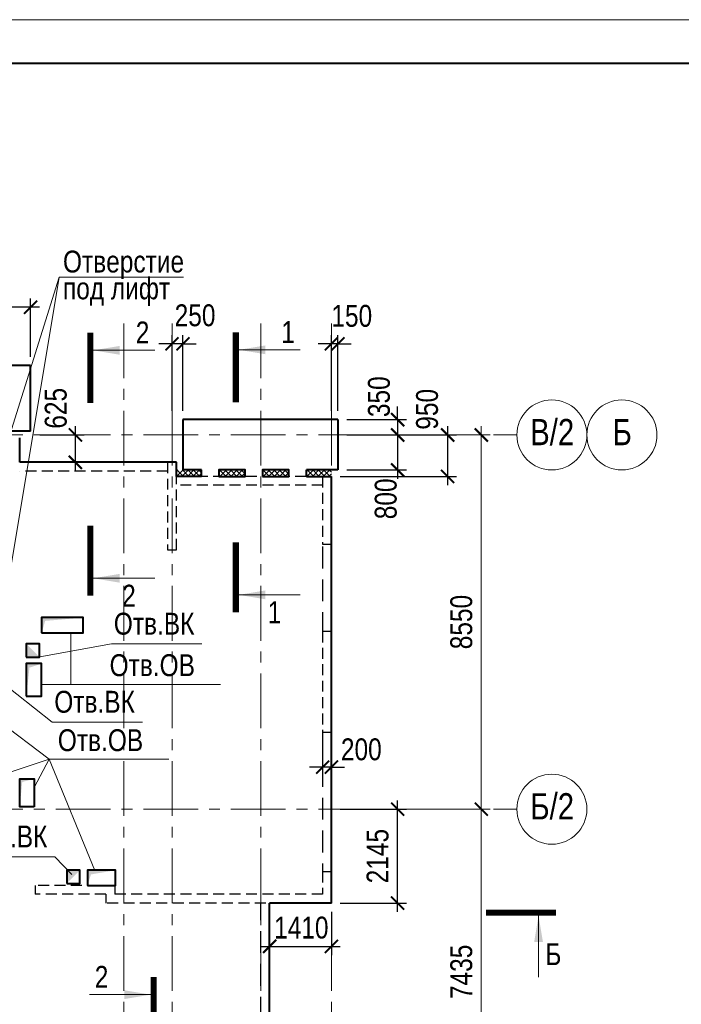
# Model space of a CAD drawing. Header units: inches. Extents: x -8638239 to -8523853, y 3840912 to 4564380.
# Tile 105 of 106: x -8564242 to -8549128, y 4541885 to 4564380. Entities that reach past the tile are written whole.
import ezdxf
from ezdxf.enums import TextEntityAlignment as Align

# ---------------------------------------------------------------- set-up
doc = ezdxf.new("R2010")
doc.units = ezdxf.units.IN
doc.header["$LTSCALE"] = 1000
doc.header["$MEASUREMENT"] = 0
doc.linetypes.add('CENTER', pattern=[2, 1.25, -0.25, 0.25, -0.25])
doc.linetypes.add('HIDDEN', pattern=[0.375, 0.25, -0.125])
for name, color, linetype, lineweight in [('СК-040-С(тены)', 12, 'HIDDEN', 25), ('СК-043-С-ПИЛОНЫ', 5, 'HIDDEN', 25), ('СК-050-П(литы перекрытия)', 3, 'Continuous', 40), ('СК-051-1-П-ОТВЕРСТИЯ ОВ ДУ', 5, 'Continuous', 40), ('СК-051-2-П-ОТВЕРСТИЯ ВК', 1, 'Continuous', 40), ('СК-052-П-БАЛКИ', 1, 'HIDDEN', 30), ('СК-100-О(си)', 7, 'CENTER', 15), ('СК-100-О(си)_имя', 7, 'CENTER', 15), ('СК-110-О-РАЗМЕРЫ', 7, 'Continuous', 15), ('СК-200-Р(амка)', 7, 'Continuous', 40), ('СК-210-Р-РАМКА ЛИНИИ ТОНКИЕ', 7, 'Continuous', 15), ('СК-300-Р(азмеры)', 7, 'Continuous', 20), ('СК-400-Т(екст)', 7, 'Continuous', 20), ('СК-451-1-Т-ОТВ ОВ ДУ', 5, 'Continuous', 20), ('СК-451-2-Т-ОТВ ВК', 1, 'Continuous', 20), ('СК-500-С(ечения)', 5, 'Continuous', 40), ('СК-600-Ш(триховка)', 250, 'Continuous', 13)]:
    doc.layers.add(name, color=color, linetype=linetype, lineweight=lineweight)
doc.styles.add('ARIAL_annotative', font='arial.ttf', dxfattribs={"width": 0.8, "height": 2.5})
doc.styles.add('RUSS', font='arial.ttf', dxfattribs={"width": 0.8})
doc.dimstyles.new('100-200', dxfattribs={"dimscale": 0, "dimtxt": 500, "dimasz": 300, "dimexe": 200, "dimexo": 200, "dimgap": 200, "dimtad": 1, "dimdec": 0, "dimzin": 0, "dimdsep": 46, "dimtxsty": 'RUSS', "dimblk": 'ARCHTICK', "dimcen": 0.096, "dimdle": 200, "dimclrd": 7, "dimclre": 7, "dimclrt": 256, "dimadec": 0, "dimazin": 0, "dimtfac": 1, "dimtdec": 0, "dimtmove": 2, "dimatfit": 3, "dimldrblk": 'OBLIQUE', "dimfxl": 1, "dimtolj": 1, "dimtzin": 0, "dimarcsym": 0})

# ---------------------------------------------------------------- blocks, each defined once
blk = doc.blocks.new('A$Cc2edbf5f')
at = {"layer": 'СК-040-С(тены)'}
for p, q in [((45331, 6011), (45331, 5490)), ((45331, 6011), (45531, 6011)), ((45531, 6011), (45531, 5290)), ((40580, 5690), (38760, 5690)), ((38760, 5690), (38760, 5490)), ((40580, 5690), (40580, 5490)), ((40380, 5490), (38760, 5490)), ((40380, 5490), (40380, 5290)), ((45331, 5490), (40580, 5490)), ((45531, 5290), (40380, 5290))]:
    blk.add_line(p, q, dxfattribs=at)
at = {"layer": 'СК-043-С-ПИЛОНЫ'}
for points in [[(41790, 15360), (41790, 13360), (41990, 13360), (41990, 15360), (41790, 15360)], [(45331, 15036), (45331, 13486), (45531, 13486), (45531, 15036), (45331, 15036)]]:
    blk.add_lwpolyline(points, dxfattribs=at)
blk.add_lwpolyline([(45330, 11496), (45330, 9196), (45530, 9196), (45531, 11496)], close=True, dxfattribs=at)
blk = doc.blocks.new('_ArchTick')
at = {"color": 0, "linetype": 'ByBlock', "const_width": 0.15}
blk.add_lwpolyline([(-0.5, -0.5), (0.5, 0.5)], dxfattribs=at)
blk = doc.blocks.new('*D337')
at = {"layer": 'Defpoints', "color": 0, "transparency": 16777216}
for p in [(2391, 7435), (5035, 7435), (2391, 0)]:
    blk.add_point(p, dxfattribs=at)
at = {"layer": 'СК-300-Р(азмеры)', "color": 7, "lineweight": -2, "transparency": 16777216}
for p, q in [((2591, 7435), (5235, 7435)), ((5035, -200), (5035, 7635)), ((2591, 0), (5235, 0))]:
    blk.add_line(p, q, dxfattribs=at)
at = {"layer": 'СК-300-Р(азмеры)', "color": 7, "lineweight": -2, "transparency": 16777216, "xscale": 300, "yscale": 300, "zscale": 300}
for p, rotation in [((5035, 7435), 90), ((5035, 0), 270)]:
    blk.add_blockref('_ArchTick', p, dxfattribs=dict(at, rotation=rotation))
at = {"layer": 'СК-300-Р(азмеры)', "transparency": 16777216, "insert": (4580, 3718), "char_height": 500, "attachment_point": 5, "rotation": 90, "style": 'RUSS'}
blk.add_mtext('\\A1;7435', dxfattribs=at)
blk = doc.blocks.new('_Oblique')
at = {"color": 0, "linetype": 'ByBlock', "lineweight": -2}
blk.add_line((-0.5, -0.5), (0.5, 0.5), dxfattribs=at)
blk = doc.blocks.new('*D338')
at = {"layer": 'Defpoints', "color": 0, "transparency": 16777216}
for p in [(2391, 15985), (2391, 7435), (5035, 7435)]:
    blk.add_point(p, dxfattribs=at)
at = {"layer": 'СК-300-Р(азмеры)', "color": 7, "lineweight": -2, "transparency": 16777216}
for p, q in [((2591, 15985), (5235, 15985)), ((5035, 16185), (5035, 7235)), ((2591, 7435), (5235, 7435))]:
    blk.add_line(p, q, dxfattribs=at)
at = {"layer": 'СК-300-Р(азмеры)', "color": 7, "lineweight": -2, "transparency": 16777216, "xscale": 300, "yscale": 300, "zscale": 300}
for p, rotation in [((5035, 15985), 90), ((5035, 7435), 270)]:
    blk.add_blockref('_ArchTick', p, dxfattribs=dict(at, rotation=rotation))
at = {"layer": 'СК-300-Р(азмеры)', "transparency": 16777216, "insert": (4580, 11710), "char_height": 500, "attachment_point": 5, "rotation": 90, "style": 'RUSS'}
blk.add_mtext('\\A1;8550', dxfattribs=at)
blk = doc.blocks.new('Сечение')
at = {"layer": 'СК-500-С(ечения)', "linetype": 'Continuous', "lineweight": 15, "ltscale": 100}
blk.add_line((-200, -35), (-200, -735), dxfattribs=at)
at = {"layer": 'СК-500-С(ечения)', "linetype": 'Continuous', "ltscale": 100, "const_width": 70}
blk.add_lwpolyline([(-400, 0), (400, 0)], dxfattribs=at)
at = {"layer": 'СК-500-С(ечения)', "linetype": 'Continuous', "ltscale": 100}
blk.add_solid([(-200, -35), (-250, -335), (-150, -335)], dxfattribs=at)
blk = doc.blocks.new('*U29')
at = {"layer": 'СК-400-Т(екст)', "ltscale": 100, "yscale": 0.01, "zscale": 0.01, "rotation": 89.99999999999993}
for p, xscale in [((0, -4), -0.01), ((0, -25.56), 0.01)]:
    blk.add_blockref('Сечение', p, dxfattribs=dict(at, xscale=xscale))
at = {"layer": 'СК-500-С(ечения)', "color": 0, "ltscale": 100, "style": 'ARIAL_annotative', "width": 0.8}
blk.add_attdef('НОМЕР_СЕЧЕНИЯ_1_1(НОМЕР_ЛИСТА)', text='', height=2.5, rotation=180, dxfattribs=at).set_placement((6.74, -1.23), align=Align.RIGHT)
blk.add_attdef('НОМЕР_СЕЧЕНИЯ_2_1(НОМЕР_ЛИСТА)', text='', height=2.5, rotation=180, dxfattribs=at).set_placement((6.74, -27.59), align=Align.BOTTOM_LEFT)
blk = doc.blocks.new('*U31')
at = {"layer": 'СК-400-Т(екст)', "ltscale": 100, "yscale": 0.01, "zscale": 0.01, "rotation": 89.99999999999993}
for p, xscale in [((0, -4), -0.01), ((0, -26.04), 0.01)]:
    blk.add_blockref('Сечение', p, dxfattribs=dict(at, xscale=xscale))
at = {"layer": 'СК-500-С(ечения)', "color": 0, "ltscale": 100, "style": 'ARIAL_annotative', "width": 0.8}
blk.add_attdef('НОМЕР_СЕЧЕНИЯ_1_1(НОМЕР_ЛИСТА)', text='', height=2.5, rotation=180, dxfattribs=at).set_placement((6.74, -1.23), align=Align.RIGHT)
blk.add_attdef('НОМЕР_СЕЧЕНИЯ_2_1(НОМЕР_ЛИСТА)', text='', height=2.5, rotation=180, dxfattribs=at).set_placement((6.74, -28.08), align=Align.BOTTOM_LEFT)
blk = doc.blocks.new('*U36')
at = {"layer": 'СК-400-Т(екст)', "ltscale": 100, "yscale": 0.01, "zscale": 0.01, "rotation": 89.99999999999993}
for p, xscale in [((0, -4), -0.01), ((0, -27.99), 0.01)]:
    blk.add_blockref('Сечение', p, dxfattribs=dict(at, xscale=xscale))
at = {"layer": 'СК-500-С(ечения)', "color": 0, "ltscale": 100, "style": 'ARIAL_annotative', "width": 0.8}
blk.add_attdef('НОМЕР_СЕЧЕНИЯ_1_1(НОМЕР_ЛИСТА)', text='', height=2.5, rotation=180, dxfattribs=at).set_placement((6.74, -1.23), align=Align.RIGHT)
blk.add_attdef('НОМЕР_СЕЧЕНИЯ_2_1(НОМЕР_ЛИСТА)', text='', height=2.5, rotation=180, dxfattribs=at).set_placement((6.74, -30.02), align=Align.BOTTOM_LEFT)
blk = doc.blocks.new('*U159')
at = {"layer": 'СК-400-Т(екст)', "ltscale": 100, "xscale": -0.01, "yscale": 0.01, "zscale": 0.01, "rotation": 90.00006149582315}
blk.add_blockref('Сечение', (0, -4), dxfattribs=at)
at = {"layer": 'СК-500-С(ечения)', "color": 0, "ltscale": 100, "style": 'ARIAL_annotative', "text_generation_flag": 2, "width": 0.8}
blk.add_attdef('НОМЕР_СЕЧЕНИЯ_1_1(НОМЕР_ЛИСТА)', text='', height=2.5, rotation=90.0001, dxfattribs=at).set_placement((6.74, -1.23), align=Align.RIGHT)
blk.add_attdef('НОМЕР_СЕЧЕНИЯ_2_1(НОМЕР_ЛИСТА)', text='', height=2.5, rotation=90.0001, dxfattribs=at).set_placement((7.48, -268.95), align=Align.BOTTOM_LEFT)
blk = doc.blocks.new('*D160')
at = {"layer": 'Defpoints', "color": 0, "transparency": 16777216}
for p in [(-8557322, 4548103), (-8557122, 4548103), (-8557322, 4547303)]:
    blk.add_point(p, dxfattribs=at)
at = {"layer": 'СК-110-О-РАЗМЕРЫ', "color": 7, "lineweight": -2, "transparency": 16777216}
for p, q in [((-8557322, 4547903), (-8557322, 4547103)), ((-8557122, 4547903), (-8557122, 4547103)), ((-8557322, 4547303), (-8557622, 4547303)), ((-8557122, 4547303), (-8557322, 4547303)), ((-8557122, 4547303), (-8556822, 4547303))]:
    blk.add_line(p, q, dxfattribs=at)
at = {"layer": 'СК-110-О-РАЗМЕРЫ', "color": 7, "lineweight": -2, "transparency": 16777216, "xscale": 300, "yscale": 300, "zscale": 300}
blk.add_blockref('_ArchTick', (-8557322, 4547303), dxfattribs=at)
at = {"layer": 'СК-110-О-РАЗМЕРЫ', "color": 7, "lineweight": -2, "transparency": 16777216, "xscale": 300, "yscale": 300, "zscale": 300, "rotation": 180}
blk.add_blockref('_ArchTick', (-8557122, 4547303), dxfattribs=at)
at = {"layer": 'СК-110-О-РАЗМЕРЫ', "transparency": 16777216, "insert": (-8556438, 4547707), "char_height": 500, "attachment_point": 5, "style": 'RUSS'}
blk.add_mtext('\\A1;200', dxfattribs=at)
blk = doc.blocks.new('*D311')
at = {"layer": 'Defpoints', "color": 0, "transparency": 16777216}
for p in [(-8566152, 4557810), (-8566152, 4556478), (-8563992, 4556478)]:
    blk.add_point(p, dxfattribs=at)
at = {"layer": 'СК-110-О-РАЗМЕРЫ', "color": 7, "lineweight": -2, "transparency": 16777216}
for p, q in [((-8566152, 4556678), (-8566152, 4558010)), ((-8563992, 4556678), (-8563992, 4558010)), ((-8563792, 4557810), (-8566352, 4557810))]:
    blk.add_line(p, q, dxfattribs=at)
at = {"layer": 'СК-110-О-РАЗМЕРЫ', "color": 7, "lineweight": -2, "transparency": 16777216, "xscale": 300, "yscale": 300, "zscale": 300, "rotation": 180}
blk.add_blockref('_ArchTick', (-8566152, 4557810), dxfattribs=at)
at = {"layer": 'СК-110-О-РАЗМЕРЫ', "color": 7, "lineweight": -2, "transparency": 16777216, "xscale": 300, "yscale": 300, "zscale": 300}
blk.add_blockref('_ArchTick', (-8563992, 4557810), dxfattribs=at)
at = {"layer": 'СК-110-О-РАЗМЕРЫ', "transparency": 16777216, "insert": (-8565072, 4558265), "char_height": 500, "attachment_point": 5, "style": 'RUSS'}
blk.add_mtext('\\A1;2160', dxfattribs=at)
blk = doc.blocks.new('*D312')
at = {"layer": 'Defpoints', "color": 0, "transparency": 16777216}
for p in [(-8563981, 4554893), (-8562971, 4554893), (-8563981, 4554268)]:
    blk.add_point(p, dxfattribs=at)
at = {"layer": 'СК-110-О-РАЗМЕРЫ', "color": 7, "lineweight": -2, "transparency": 16777216}
for p, q in [((-8562971, 4554068), (-8562971, 4555093)), ((-8563781, 4554893), (-8562771, 4554893)), ((-8563781, 4554268), (-8562771, 4554268))]:
    blk.add_line(p, q, dxfattribs=at)
at = {"layer": 'СК-110-О-РАЗМЕРЫ', "color": 7, "lineweight": -2, "transparency": 16777216, "xscale": 300, "yscale": 300, "zscale": 300}
for p, rotation in [((-8562971, 4554893), 90), ((-8562971, 4554268), 270)]:
    blk.add_blockref('_ArchTick', p, dxfattribs=dict(at, rotation=rotation))
at = {"layer": 'СК-110-О-РАЗМЕРЫ', "transparency": 16777216, "insert": (-8563416, 4555502), "char_height": 500, "attachment_point": 5, "rotation": 90, "style": 'RUSS'}
blk.add_mtext('\\A1;625', dxfattribs=at)
blk = doc.blocks.new('*D317')
at = {"layer": 'Defpoints', "color": 0, "transparency": 16777216}
for p in [(-8560762, 4556974), (-8560762, 4555243), (-8560512, 4555243)]:
    blk.add_point(p, dxfattribs=at)
at = {"layer": 'СК-110-О-РАЗМЕРЫ', "color": 7, "lineweight": -2, "transparency": 16777216}
for p, q in [((-8560762, 4555443), (-8560762, 4557174)), ((-8560512, 4555443), (-8560512, 4557174)), ((-8560762, 4556974), (-8561062, 4556974)), ((-8560512, 4556974), (-8560762, 4556974)), ((-8560512, 4556974), (-8560212, 4556974))]:
    blk.add_line(p, q, dxfattribs=at)
at = {"layer": 'СК-110-О-РАЗМЕРЫ', "color": 7, "lineweight": -2, "transparency": 16777216, "xscale": 300, "yscale": 300, "zscale": 300}
blk.add_blockref('_ArchTick', (-8560762, 4556974), dxfattribs=at)
at = {"layer": 'СК-110-О-РАЗМЕРЫ', "color": 7, "lineweight": -2, "transparency": 16777216, "xscale": 300, "yscale": 300, "zscale": 300, "rotation": 180}
blk.add_blockref('_ArchTick', (-8560512, 4556974), dxfattribs=at)
at = {"layer": 'СК-110-О-РАЗМЕРЫ', "transparency": 16777216, "insert": (-8560236, 4557623), "char_height": 500, "attachment_point": 5, "style": 'RUSS'}
blk.add_mtext('\\A1;250', dxfattribs=at)
blk = doc.blocks.new('*D318')
at = {"layer": 'Defpoints', "color": 0, "transparency": 16777216}
for p in [(-8557122, 4556974), (-8557122, 4555244), (-8556972, 4555244)]:
    blk.add_point(p, dxfattribs=at)
at = {"layer": 'СК-110-О-РАЗМЕРЫ', "color": 7, "lineweight": -2, "transparency": 16777216}
for p, q in [((-8557122, 4555444), (-8557122, 4557174)), ((-8556972, 4555444), (-8556972, 4557174)), ((-8557122, 4556974), (-8557422, 4556974)), ((-8556972, 4556974), (-8557122, 4556974)), ((-8556972, 4556974), (-8556672, 4556974))]:
    blk.add_line(p, q, dxfattribs=at)
at = {"layer": 'СК-110-О-РАЗМЕРЫ', "color": 7, "lineweight": -2, "transparency": 16777216, "xscale": 300, "yscale": 300, "zscale": 300}
blk.add_blockref('_ArchTick', (-8557122, 4556974), dxfattribs=at)
at = {"layer": 'СК-110-О-РАЗМЕРЫ', "color": 7, "lineweight": -2, "transparency": 16777216, "xscale": 300, "yscale": 300, "zscale": 300, "rotation": 180}
blk.add_blockref('_ArchTick', (-8556972, 4556974), dxfattribs=at)
at = {"layer": 'СК-110-О-РАЗМЕРЫ', "transparency": 16777216, "insert": (-8556656, 4557610), "char_height": 500, "attachment_point": 5, "style": 'RUSS'}
blk.add_mtext('\\A1;150', dxfattribs=at)
blk = doc.blocks.new('*D319')
at = {"layer": 'Defpoints', "color": 0, "transparency": 16777216}
for p in [(-8556972, 4555243), (-8556972, 4554893), (-8555608, 4554893)]:
    blk.add_point(p, dxfattribs=at)
at = {"layer": 'СК-110-О-РАЗМЕРЫ', "color": 7, "lineweight": -2, "transparency": 16777216}
for p, q in [((-8555608, 4555243), (-8555608, 4555543)), ((-8556772, 4555243), (-8555408, 4555243)), ((-8555608, 4555243), (-8555608, 4554893)), ((-8556772, 4554893), (-8555408, 4554893)), ((-8555608, 4554893), (-8555608, 4554593))]:
    blk.add_line(p, q, dxfattribs=at)
at = {"layer": 'СК-110-О-РАЗМЕРЫ', "color": 7, "lineweight": -2, "transparency": 16777216, "xscale": 300, "yscale": 300, "zscale": 300}
for p, rotation in [((-8555608, 4555243), 270), ((-8555608, 4554893), 90)]:
    blk.add_blockref('_ArchTick', p, dxfattribs=dict(at, rotation=rotation))
at = {"layer": 'СК-110-О-РАЗМЕРЫ', "transparency": 16777216, "insert": (-8556033, 4555766), "char_height": 500, "attachment_point": 5, "rotation": 90, "style": 'RUSS'}
blk.add_mtext('\\A1;350', dxfattribs=at)
blk = doc.blocks.new('*D339')
at = {"layer": 'Defpoints', "color": 0, "transparency": 16777216}
for p in [(-8556972, 4554893), (-8556972, 4554093), (-8555608, 4554093)]:
    blk.add_point(p, dxfattribs=at)
at = {"layer": 'СК-110-О-РАЗМЕРЫ', "color": 7, "lineweight": -2, "transparency": 16777216}
for p, q in [((-8555608, 4555093), (-8555608, 4553893)), ((-8556772, 4554893), (-8555408, 4554893)), ((-8556772, 4554093), (-8555408, 4554093))]:
    blk.add_line(p, q, dxfattribs=at)
at = {"layer": 'СК-110-О-РАЗМЕРЫ', "color": 7, "lineweight": -2, "transparency": 16777216, "xscale": 300, "yscale": 300, "zscale": 300}
for p, rotation in [((-8555608, 4554893), 90), ((-8555608, 4554093), 270)]:
    blk.add_blockref('_ArchTick', p, dxfattribs=dict(at, rotation=rotation))
at = {"layer": 'СК-110-О-РАЗМЕРЫ', "transparency": 16777216, "insert": (-8555878, 4553433), "char_height": 500, "attachment_point": 5, "rotation": 90, "style": 'RUSS'}
blk.add_mtext('\\A1;800', dxfattribs=at)
blk = doc.blocks.new('*D340')
at = {"layer": 'Defpoints', "color": 0, "transparency": 16777216}
for p in [(-8556972, 4554893), (-8557122, 4553943), (-8554467, 4553943)]:
    blk.add_point(p, dxfattribs=at)
at = {"layer": 'СК-110-О-РАЗМЕРЫ', "color": 7, "lineweight": -2, "transparency": 16777216}
for p, q in [((-8554467, 4555093), (-8554467, 4553743)), ((-8556772, 4554893), (-8554267, 4554893)), ((-8556922, 4553943), (-8554267, 4553943))]:
    blk.add_line(p, q, dxfattribs=at)
at = {"layer": 'СК-110-О-РАЗМЕРЫ', "color": 7, "lineweight": -2, "transparency": 16777216, "xscale": 300, "yscale": 300, "zscale": 300}
for p, rotation in [((-8554467, 4554893), 90), ((-8554467, 4553943), 270)]:
    blk.add_blockref('_ArchTick', p, dxfattribs=dict(at, rotation=rotation))
at = {"layer": 'СК-110-О-РАЗМЕРЫ', "transparency": 16777216, "insert": (-8554934, 4555479), "char_height": 500, "attachment_point": 5, "rotation": 90, "style": 'RUSS'}
blk.add_mtext('\\A1;950', dxfattribs=at)
blk = doc.blocks.new('*D341')
at = {"layer": 'Defpoints', "color": 0, "transparency": 16777216}
for p in [(-8557122, 4546343), (-8555608, 4546343), (-8557122, 4544198)]:
    blk.add_point(p, dxfattribs=at)
at = {"layer": 'СК-110-О-РАЗМЕРЫ', "color": 7, "lineweight": -2, "transparency": 16777216}
for p, q in [((-8555608, 4543998), (-8555608, 4546543)), ((-8556922, 4546343), (-8555408, 4546343)), ((-8556922, 4544198), (-8555408, 4544198))]:
    blk.add_line(p, q, dxfattribs=at)
at = {"layer": 'СК-110-О-РАЗМЕРЫ', "color": 7, "lineweight": -2, "transparency": 16777216, "xscale": 300, "yscale": 300, "zscale": 300}
for p, rotation in [((-8555608, 4546343), 90), ((-8555608, 4544198), 270)]:
    blk.add_blockref('_ArchTick', p, dxfattribs=dict(at, rotation=rotation))
at = {"layer": 'СК-110-О-РАЗМЕРЫ', "transparency": 16777216, "insert": (-8556064, 4545270), "char_height": 500, "attachment_point": 5, "rotation": 90, "style": 'RUSS'}
blk.add_mtext('\\A1;2145', dxfattribs=at)
blk = doc.blocks.new('*D343')
at = {"layer": 'Defpoints', "color": 0, "transparency": 16777216}
for p in [(-8558532, 4544198), (-8557122, 4544198), (-8557122, 4543208)]:
    blk.add_point(p, dxfattribs=at)
at = {"layer": 'СК-110-О-РАЗМЕРЫ', "color": 7, "lineweight": -2, "transparency": 16777216}
for p, q in [((-8558532, 4543998), (-8558532, 4543008)), ((-8557122, 4543998), (-8557122, 4543008)), ((-8558732, 4543208), (-8556922, 4543208))]:
    blk.add_line(p, q, dxfattribs=at)
at = {"layer": 'СК-110-О-РАЗМЕРЫ', "color": 7, "lineweight": -2, "transparency": 16777216, "xscale": 300, "yscale": 300, "zscale": 300, "rotation": 180}
blk.add_blockref('_ArchTick', (-8558532, 4543208), dxfattribs=at)
at = {"layer": 'СК-110-О-РАЗМЕРЫ', "color": 7, "lineweight": -2, "transparency": 16777216, "xscale": 300, "yscale": 300, "zscale": 300}
blk.add_blockref('_ArchTick', (-8557122, 4543208), dxfattribs=at)
at = {"layer": 'СК-110-О-РАЗМЕРЫ', "transparency": 16777216, "insert": (-8557809, 4543634), "char_height": 500, "attachment_point": 5, "style": 'RUSS'}
blk.add_mtext('\\A1;1410', dxfattribs=at)
blk = doc.blocks.new('оси')
at = {"layer": 'СК-100-О(си)'}
for p, q in [((-3130, 18534.9), (-3130, -6395.3)), ((-2030, 18534.9), (-2030, -6395.3)), ((0, 18534.9), (0, -7257.5)), ((1610, 18534.9), (1610, -7257.5)), ((-46685.3, 15985), (5846.2, 15985)), ((-46685.3, 7435), (5846.2, 7435))]:
    blk.add_line(p, q, dxfattribs=at)
at = {"layer": 'СК-100-О(си)', "linetype": 'Continuous'}
for centre in [(6646.2, 15985), (8246.2, 15985), (6646.2, 7435)]:
    blk.add_circle(centre, 800, dxfattribs=at)
at = {"layer": 'СК-100-О(си)_имя', "style": 'RUSS', "width": 0.8}
for s, p in [('В/2', (6654, 16050.7)), ('Б', (8254, 16050.7)), ('Б/2', (6654, 7500.7))]:
    blk.add_text(s, height=600, dxfattribs=at).set_placement(p, align=Align.MIDDLE_CENTER)
at = {"layer": 'СК-300-Р(азмеры)'}
for p1, angle, picture, middle in [((2391.1, 15985), 270, '*D338', (4580.2, 11710)), ((2391.1, 0), 90, '*D337', (4580, 3717.5))]:
    dim = blk.add_linear_dim(base=(5035.5, 7435), p1=p1, p2=(2391.1, 7435), angle=angle, dimstyle='100-200', override={"dimscale": 1}, dxfattribs=at)
    dim.commit()
    dim.dimension.update_dxf_attribs({"geometry": picture, "text_midpoint": middle})
blk = doc.blocks.new('A$C858fb3ef')
at = {"layer": 'СК-300-Р(азмеры)'}
blk.add_blockref('оси', (0, 0), dxfattribs=at)
blk = doc.blocks.new('A$C573b34c5')
blk.add_blockref('A$C858fb3ef', (0, 0))

msp = doc.modelspace()

# ---------------------------------------------------------------- hatches: boundary and pattern name
at = {"layer": 'СК-600-Ш(триховка)'}
h = msp.add_hatch(dxfattribs=at)
h.set_pattern_fill('ANSI37', color=256, scale=700)
h.set_pattern_definition([(45, (-8602652.07, 4451934.19), (-61.87184, 61.87184), []), (135, (-8602652.07, 4451934.19), (-61.87184, -61.87184), [])])
h.paths.add_polyline_path([(-8560091.6, 4554093.5), (-8560661.8, 4554093.5), (-8560661.8, 4553943.4), (-8560091.6, 4553943.4)])
h = msp.add_hatch(dxfattribs=at)
h.set_pattern_fill('ANSI37', color=256, scale=700)
h.paths.add_polyline_path([(-8559091.8, 4554093.5), (-8559691.6, 4554093.5), (-8559691.6, 4553943.5), (-8559091.8, 4553943.5)])
h.paths.add_polyline_path([(-8558092, 4554093.5), (-8558691.8, 4554093.5), (-8558691.8, 4553943.5), (-8558092, 4553943.5)])
h = msp.add_hatch(dxfattribs=at)
h.set_pattern_fill('ANSI37', color=256, scale=700)
h.set_pattern_definition([(45, (-8599673.84, 4451934.19), (-61.87184, 61.87184), []), (135, (-8599673.84, 4451934.19), (-61.87184, -61.87184), [])])
h.paths.add_polyline_path([(-8557121.8, 4554093.5), (-8557692, 4554093.5), (-8557692, 4553943.4), (-8557121.8, 4553943.4)])

# ---------------------------------------------------------------- linework, layer by layer
at = {"layer": 'СК-050-П(литы перекрытия)'}
for p, q in [((-8563992.1, 4556478.3), (-8573712.1, 4556478.3)), ((-8563992.1, 4554978), (-8563992.1, 4556478.3)), ((-8556971.7, 4555243.5), (-8560511.8, 4555243.5)), ((-8560511.8, 4555243.5), (-8560511.8, 4554093.5)), ((-8556971.7, 4555243.5), (-8556971.7, 4554093.5)), ((-8563992.1, 4554978), (-8564527.1, 4554978)), ((-8564242.1, 4554268.1), (-8564242.1, 4554828.1)), ((-8560661.8, 4554268.1), (-8564242.1, 4554268.1)), ((-8560661.8, 4553943.5), (-8560661.8, 4554268.1)), ((-8560091.6, 4553943.5), (-8560661.8, 4553943.5)), ((-8560091.6, 4554093.5), (-8560511.8, 4554093.5)), ((-8560091.6, 4553943.5), (-8560091.6, 4554093.5)), ((-8556971.7, 4554093.5), (-8557692, 4554093.5)), ((-8557692, 4553943.5), (-8557692, 4554093.5)), ((-8557692, 4553943.5), (-8557121.8, 4553943.5)), ((-8557121.6, 4544198), (-8557121.5, 4553943.5)), ((-8557121.6, 4544198.1), (-8558532, 4544198)), ((-8558531.9, 4538708.2), (-8558532, 4544198))]:
    msp.add_line(p, q, dxfattribs=at)
for points in [[(-8559691.6, 4553943.5), (-8559091.8, 4553943.5), (-8559091.8, 4554093.5), (-8559691.6, 4554093.5)], [(-8558691.8, 4553943.5), (-8558092, 4553943.5), (-8558092, 4554093.5), (-8558691.8, 4554093.5)]]:
    msp.add_lwpolyline(points, close=True, dxfattribs=at)
at = {"layer": 'СК-051-1-П-ОТВЕРСТИЯ ОВ ДУ'}
for points in [[(-8563742.1, 4550368.2), (-8562792, 4550368.2), (-8562792, 4550718.2), (-8563742.1, 4550718.2)], [(-8564092, 4548928.2), (-8563742.1, 4548928.2), (-8563742.1, 4549668.2), (-8564092, 4549668.2)], [(-8563912.1, 4546393.1), (-8564242, 4546393.1), (-8564242, 4547033.2), (-8563912.1, 4547033.2)], [(-8562691.9, 4544598.2), (-8562051.9, 4544598.2), (-8562051.9, 4544948.1), (-8562691.9, 4544948.1)]]:
    msp.add_lwpolyline(points, close=True, dxfattribs=at)
for points in [[(-8563742.1, 4550368.2), (-8563742.1, 4550718.2), (-8563659.5, 4550644.7), (-8562792, 4550718.2)], [(-8564092, 4548928.2), (-8564092, 4549668.2), (-8564018.3, 4549577.1), (-8563742.1, 4549668.2)], [(-8564242, 4546393.2), (-8564242.1, 4547033.2), (-8564183.6, 4546965.7), (-8563912.1, 4547033.2)], [(-8562691.9, 4544598.2), (-8562691.9, 4544948.1), (-8562614.9, 4544851.8), (-8562051.9, 4544948.1)]]:
    msp.add_solid(points, dxfattribs=at)
at = {"layer": 'СК-051-2-П-ОТВЕРСТИЯ ВК'}
for points in [[(-8564092, 4549818.2), (-8563792, 4549818.2), (-8563792, 4550118.2), (-8564092, 4550118.2)], [(-8563167.1, 4544648.1), (-8562867.1, 4544648.1), (-8562867.1, 4544948.1), (-8563167.1, 4544948.1)]]:
    msp.add_lwpolyline(points, close=True, dxfattribs=at)
for points in [[(-8564092, 4549818.2), (-8563792, 4549818.2), (-8564092, 4550118.2)], [(-8563167.1, 4544648.1), (-8562867.1, 4544948.1), (-8563167.1, 4544948.1)]]:
    msp.add_solid(points, dxfattribs=at)
at = {"layer": 'СК-052-П-БАЛКИ'}
for p, q in [((-8560861.8, 4554068.1), (-8564242.1, 4554068.1)), ((-8557321.5, 4553943.5), (-8560642.1, 4553943.5)), ((-8557321.5, 4553743.5), (-8560642.1, 4553743.5))]:
    msp.add_line(p, q, dxfattribs=at)
at = {"layer": 'СК-052-П-БАЛКИ', "ltscale": 2}
for p, q in [((-8557321.5, 4552343.5), (-8557321.5, 4550403.5)), ((-8557322, 4548103.3), (-8557321.6, 4544918.5)), ((-8558731.9, 4539308.1), (-8558732, 4544198.1))]:
    msp.add_line(p, q, dxfattribs=at)
at = {"layer": 'СК-110-О-РАЗМЕРЫ'}
msp.add_line((-8563343.9, 4558500.1), (-8564547.6, 4551226.2), dxfattribs=at)
at = {"layer": 'СК-200-Р(амка)'}
msp.add_line((-8529183.8, 4563379.9), (-8608183.8, 4563379.9), dxfattribs=at)
at = {"layer": 'СК-210-Р-РАМКА ЛИНИИ ТОНКИЕ'}
msp.add_line((-8612183.8, 4564379.9), (-8528183.8, 4564379.9), dxfattribs=at)
at = {"layer": 'СК-400-Т(екст)', "color": 7}
msp.add_lwpolyline([(-8560497.3, 4558500.1), (-8563343.9, 4558500.1), (-8564577.9, 4554530.4)], dxfattribs=at)
at = {"layer": 'СК-451-1-Т-ОТВ ОВ ДУ', "lineweight": 13}
for p, q in [((-8563077.2, 4550368.2), (-8563077.2, 4549195)), ((-8563567.4, 4547481.7), (-8565609.5, 4549033.2)), ((-8563742.1, 4549195), (-8559652, 4549195)), ((-8563567.4, 4547481.7), (-8566950.5, 4546375.4)), ((-8563567.4, 4547481.7), (-8563912.1, 4546836.5)), ((-8563567.4, 4547481.7), (-8560834.8, 4547481.7)), ((-8563567.4, 4547481.7), (-8562522.2, 4544940.5))]:
    msp.add_line(p, q, dxfattribs=at)
at = {"layer": 'СК-451-2-Т-ОТВ ВК', "lineweight": 15}
for p, q in [((-8562143.8, 4550118.1), (-8563864.7, 4549811.8)), ((-8562143.8, 4550118.1), (-8560078.2, 4550118.1)), ((-8563503.9, 4548333.9), (-8564718.8, 4549288.2)), ((-8563503.9, 4548333.9), (-8561438.4, 4548333.9)), ((-8565502.3, 4545256.8), (-8563436.7, 4545256.8)), ((-8563436.7, 4545256.8), (-8563050.8, 4544853.3))]:
    msp.add_line(p, q, dxfattribs=at)

# ---------------------------------------------------------------- block references
at = {"layer": 'СК-050-П(литы перекрытия)'}
msp.add_blockref('A$Cc2edbf5f', (-8602652.1, 4538907.6), dxfattribs=at)
at = {"layer": 'СК-300-Р(азмеры)'}
msp.add_blockref('A$C573b34c5', (-8558731.8, 4538907.7), dxfattribs=at)
at = {"layer": 'СК-500-С(ечения)'}
ref = msp.add_blockref('*U31', (-8562627.9, 4551218.1), dxfattribs=dict(at, xscale=-200, yscale=200, zscale=200, rotation=180))
ref.add_attrib('НОМЕР_СЕЧЕНИЯ_2_1(НОМЕР_ЛИСТА)', '2', dxfattribs={"color": 0, "ltscale": 100, "height": 500, "style": 'ARIAL_annotative', "width": 0.8}).set_placement((-8561279.9, 4556833.7), align=Align.BOTTOM_RIGHT)
ref.add_attrib('НОМЕР_СЕЧЕНИЯ_1_1(НОМЕР_ЛИСТА)', '2', dxfattribs={"color": 0, "ltscale": 100, "height": 500, "style": 'ARIAL_annotative', "width": 0.8}).set_placement((-8561590.7, 4550970.2), align=Align.RIGHT)
ref = msp.add_blockref('*U36', (-8559303.4, 4550839.2), dxfattribs=dict(at, xscale=-200, yscale=200, zscale=200, rotation=180))
ref.add_attrib('НОМЕР_СЕЧЕНИЯ_2_1(НОМЕР_ЛИСТА)', '1', dxfattribs={"color": 0, "ltscale": 100, "height": 500, "style": 'ARIAL_annotative', "width": 0.8}).set_placement((-8557955.4, 4556843.5), align=Align.BOTTOM_RIGHT)
ref.add_attrib('НОМЕР_СЕЧЕНИЯ_1_1(НОМЕР_ЛИСТА)', '1', dxfattribs={"color": 0, "ltscale": 100, "height": 500, "style": 'ARIAL_annotative', "width": 0.8}).set_placement((-8558266.2, 4550591.3), align=Align.RIGHT)
at = {"layer": 'СК-500-С(ечения)', "color": 1}
ref = msp.add_blockref('*U159', (-8551989.3, 4543977.3), dxfattribs=dict(at, xscale=200, yscale=200, zscale=200, rotation=269.9999385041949))
ref.add_attrib('НОМЕР_СЕЧЕНИЯ_1_1(НОМЕР_ЛИСТА)', 'Б', dxfattribs={"color": 0, "ltscale": 100, "height": 500, "rotation": 0.00006, "style": 'ARIAL_annotative', "width": 0.8}).set_placement((-8552234.5, 4542629.4), align=Align.BOTTOM_LEFT)
at = {"layer": 'СК-500-С(ечения)'}
ref = msp.add_blockref('*U29', (-8561179.5, 4536593), dxfattribs=dict(at, xscale=200, yscale=200, zscale=200, rotation=180))
ref.add_attrib('НОМЕР_СЕЧЕНИЯ_2_1(НОМЕР_ЛИСТА)', '2', dxfattribs={"color": 0, "ltscale": 100, "height": 500, "rotation": 360, "style": 'ARIAL_annotative', "width": 0.8}).set_placement((-8562527.4, 4542111.7), align=Align.BOTTOM_LEFT)
ref.add_attrib('НОМЕР_СЕЧЕНИЯ_1_1(НОМЕР_ЛИСТА)', '2', dxfattribs={"color": 0, "ltscale": 100, "height": 500, "rotation": 360, "style": 'ARIAL_annotative', "width": 0.8}).set_placement((-8562216.7, 4536345.1), align=Align.RIGHT)

# ---------------------------------------------------------------- texts
at = {"layer": 'СК-400-Т(екст)', "color": 7, "style": 'RUSS', "width": 0.8}
for s, p in [('Отверстие', (-8563253.2, 4558604)), ('под лифт', (-8563253.2, 4557992))]:
    msp.add_text(s, height=500, dxfattribs=at).set_placement(p)
at = {"layer": 'СК-451-1-Т-ОТВ ОВ ДУ', "lineweight": 13, "style": 'RUSS', "width": 0.8}
for p in [(-8562188.6, 4549382.2), (-8563371.3, 4547668.9)]:
    msp.add_text('Отв.ОВ', height=500, dxfattribs=at).set_placement(p)
at = {"layer": 'СК-451-2-Т-ОТВ ВК', "lineweight": 15, "style": 'RUSS', "width": 0.8}
for p in [(-8562092, 4550330.8), (-8563452.2, 4548546.6), (-8565450.5, 4545469.5)]:
    msp.add_text('Отв.ВК', height=500, dxfattribs=at).set_placement(p)

# ---------------------------------------------------------------- dimensions: what is measured, and where the dimension line sits
at = {"layer": 'СК-110-О-РАЗМЕРЫ'}
dim = msp.add_linear_dim(base=(-8566151.8, 4557809.9), p1=(-8563992.1, 4556478.3), p2=(-8566151.8, 4556478.3), dimstyle='100-200', override={"dimscale": 1}, dxfattribs=at)
dim.commit()
dim.dimension.update_dxf_attribs({"geometry": '*D311', "text_midpoint": (-8565072, 4558265.2)})
for base, p1, p2, picture, middle in [((-8560761.8, 4556974.4), (-8560511.8, 4555243.5), (-8560761.8, 4555243.5), '*D317', (-8560235.9, 4557623.3)), ((-8557121.8, 4556974.4), (-8556971.7, 4555243.5), (-8557121.8, 4555243.5), '*D318', (-8556656.2, 4557609.7)), ((-8557322, 4547303.2), (-8557121.8, 4548103.3), (-8557322, 4548103.3), '*D160', (-8556438.2, 4547707.1)), ((-8557121.6, 4543207.6), (-8558532, 4544198), (-8557121.6, 4544198.1), '*D343', (-8557808.9, 4543634.3))]:
    dim = msp.add_linear_dim(base=base, p1=p1, p2=p2, dimstyle='100-200', override={"dimscale": 1}, dxfattribs=at)
    dim.commit()
    dim.dimension.update_dxf_attribs({"geometry": picture, "text_midpoint": middle, "dimtype": 160})
for base, p1, p2, picture, middle in [((-8555608.4, 4554892.7), (-8556971.7, 4555242.5), (-8556971.7, 4554892.7), '*D319', (-8556033.2, 4555766.1)), ((-8562971.2, 4554892.7), (-8563980.9, 4554268.1), (-8563980.9, 4554892.7), '*D312', (-8563416.2, 4555501.8)), ((-8554467.5, 4553942.5), (-8556971.7, 4554892.7), (-8557121.5, 4553942.5), '*D340', (-8554934.3, 4555478.7)), ((-8555608.4, 4554092.5), (-8556971.7, 4554892.7), (-8556971.7, 4554092.5), '*D339', (-8555878.3, 4553433.1))]:
    dim = msp.add_linear_dim(base=base, p1=p1, p2=p2, angle=90, dimstyle='100-200', override={"dimscale": 1}, dxfattribs=at)
    dim.commit()
    dim.dimension.update_dxf_attribs({"geometry": picture, "text_midpoint": middle, "dimtype": 160})
dim = msp.add_linear_dim(base=(-8555608.4, 4546342.7), p1=(-8557121.6, 4544198), p2=(-8557121.6, 4546342.7), angle=90, dimstyle='100-200', override={"dimscale": 1}, dxfattribs=at)
dim.commit()
dim.dimension.update_dxf_attribs({"geometry": '*D341', "text_midpoint": (-8556063.6, 4545270.4)})

doc.saveas('drawing.dxf')
